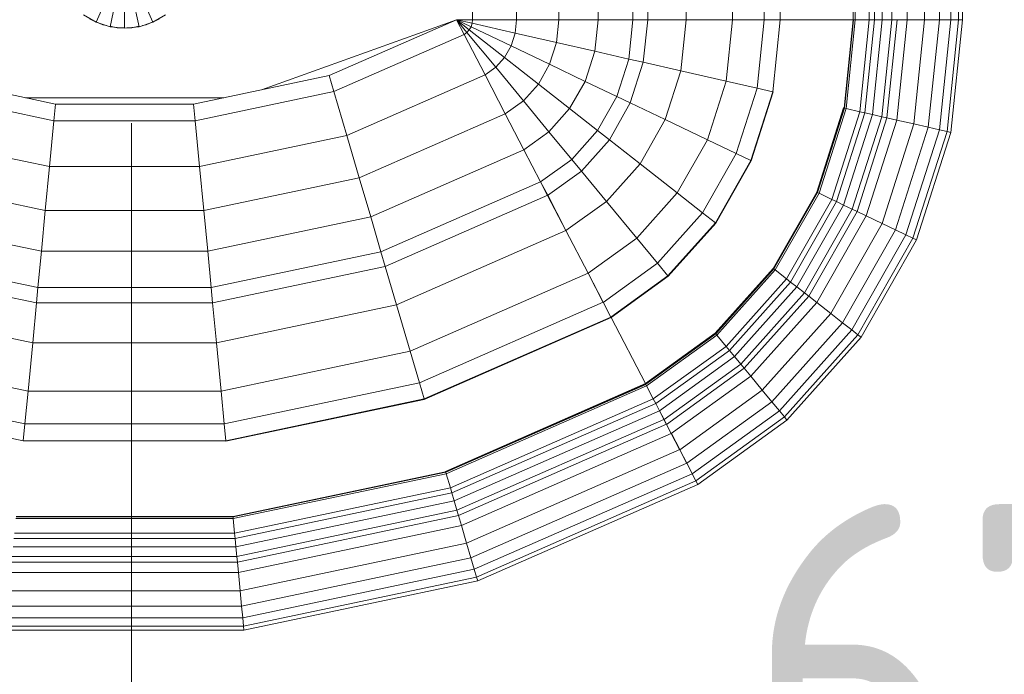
# Model space of a CAD drawing. Header units: millimetres. Extents: x -704 to 18014, y 1231 to 56345.
# Tile 54 of 60: x 15599 to 15952, y 42112 to 42347. Entities that reach past the tile are written whole.
import ezdxf

# ---------------------------------------------------------------- set-up
doc = ezdxf.new("R2010")
doc.units = ezdxf.units.MM
for name, color, linetype, lineweight in [('A-____-____-DIMS', 211, 'Continuous', 9), ('A-____-____-DIMS-50', 211, 'Continuous', 9), ('M-EQPM-____-OTLN', 50, 'Continuous', 20)]:
    doc.layers.add(name, color=color, linetype=linetype, lineweight=lineweight)
doc.styles.add('GOST Common_1', font='GOST_Common.ttf', dxfattribs={"width": 0.9, "height": 125})
doc.dimstyles.new('ADSK_Основной_2_5_мм', dxfattribs={"dimscale": 304.8, "dimtxt": 0.412449, "dimasz": 0.328084, "dimexe": 0.246063, "dimexo": 0.000807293, "dimgap": 0.049213, "dimtad": 1, "dimdec": 0, "dimlfac": 304.8, "dimdsep": 46, "dimtxsty": 'GOST Common_1', "dimblk1": 'OBLIQUE', "dimblk2": 'OBLIQUE', "dimsah": 1, "dimcen": 0.09, "dimdle": 0.246063, "dimazin": 2, "dimtfac": 1, "dimtdec": 4, "dimtix": 1, "dimtmove": 0, "dimatfit": 3, "dimfxl": 1, "dimtvp": 1, "dimtolj": 1, "dimtzin": 0, "dimlwd": 20, "dimlwe": 20, "dimarcsym": 2})

# ---------------------------------------------------------------- blocks, each defined once
blk = doc.blocks.new('Прямая форма - 83 new-608910-В_Этаж 03_Канализация')
at = {"layer": 'M-EQPM-____-OTLN', "color": 253}
for p, q in [((124.56, -229.09), (124.56, -183.27)), ((140.36, -229.09), (140.36, -183.27)), ((155.5, -229.09), (155.5, -183.27)), ((169.53, -229.09), (169.53, -183.27)), ((182.02, -229.09), (182.02, -183.27)), ((187.3, -229.09), (187.3, -183.27)), ((201.03, -229.09), (201.03, -183.27)), ((217.65, -229.09), (217.65, -183.27)), ((229.01, -229.09), (229.01, -183.27)), ((234.78, -229.09), (234.78, -183.27)), ((260.84, -229.09), (260.84, -183.27)), ((261.6, -229.09), (261.6, -183.27)), ((266.64, -229.09), (266.64, -183.27)), ((268.48, -229.09), (268.48, -183.27)), ((271.3, -229.09), (271.3, -183.27)), ((274.68, -229.09), (274.68, -183.27)), ((280.15, -229.09), (280.15, -183.27)), ((286.45, -229.09), (286.45, -183.27)), ((291.73, -229.09), (291.73, -183.27)), ((295.82, -229.09), (295.82, -183.27)), ((298.6, -229.09), (298.6, -183.27)), ((299.99, -229.09), (299.99, -183.27)), ((-10.17, -229.97), (-5.13, -218.67)), ((-5.2, -231.59), (-2.62, -219.48)), ((0, -232.13), (0, -219.76)), ((2.62, -219.48), (5.2, -231.59)), ((5.13, -218.67), (10.17, -229.97)), ((-14.69, -227.36), (-10.17, -229.97)), ((-11.3, -229.32), (-12.5, -228.79)), ((10.17, -229.97), (14.69, -227.36)), ((12.5, -228.79), (11.3, -229.32)), ((118.83, -229.09), (49.02, -254.19)), ((73.23, -249.09), (118.83, -229.07)), ((124.56, -229.09), (118.83, -229.09)), ((118.83, -229.09), (121.56, -234.36)), ((118.83, -229.09), (122.57, -233.63)), ((118.83, -229.09), (122.57, -233.63)), ((118.83, -229.09), (123.41, -232.69)), ((118.83, -229.09), (123.41, -232.69)), ((118.83, -229.09), (124.04, -231.59)), ((118.83, -229.09), (124.04, -231.59)), ((118.83, -229.09), (124.43, -230.37)), ((118.83, -229.09), (124.43, -230.37)), ((118.83, -229.09), (124.56, -229.09)), ((118.85, -229.09), (121.57, -234.34)), ((124.43, -230.37), (124.56, -229.09)), ((124.43, -230.37), (124.56, -229.09)), ((140.36, -229.09), (124.56, -229.09)), ((124.56, -229.09), (140.36, -229.09)), ((139.86, -233.89), (140.36, -229.09)), ((139.86, -233.89), (140.36, -229.09)), ((155.5, -229.09), (140.36, -229.09)), ((140.36, -229.09), (155.5, -229.09)), ((154.66, -237.26), (155.5, -229.09)), ((154.66, -237.26), (155.5, -229.09)), ((169.53, -229.09), (155.5, -229.09)), ((155.5, -229.09), (169.53, -229.09)), ((168.36, -240.39), (169.53, -229.09)), ((168.36, -240.39), (169.53, -229.09)), ((182.02, -229.09), (169.53, -229.09)), ((169.53, -229.09), (182.02, -229.09)), ((180.56, -243.17), (182.02, -229.09)), ((180.56, -243.17), (182.02, -229.09)), ((187.3, -229.09), (182.02, -229.09)), ((182.02, -229.09), (187.3, -229.09)), ((185.73, -244.35), (187.3, -229.09)), ((185.73, -244.35), (187.3, -229.09)), ((201.03, -229.09), (187.3, -229.09)), ((187.3, -229.09), (201.03, -229.09)), ((199.15, -247.41), (201.03, -229.09)), ((199.15, -247.41), (201.03, -229.09)), ((217.65, -229.09), (201.03, -229.09)), ((201.03, -229.09), (217.65, -229.09)), ((215.38, -251.11), (217.65, -229.09)), ((215.38, -251.11), (217.65, -229.09)), ((229.01, -229.09), (217.65, -229.09)), ((217.65, -229.09), (229.01, -229.09)), ((226.48, -253.64), (229.01, -229.09)), ((226.48, -253.64), (229.01, -229.09)), ((234.78, -229.09), (229.01, -229.09)), ((229.01, -229.09), (234.78, -229.09)), ((232.12, -254.93), (234.78, -229.09)), ((232.12, -254.93), (234.78, -229.09)), ((260.84, -229.09), (234.78, -229.09)), ((234.78, -229.09), (234.91, -229.09)), ((234.91, -229.09), (260.71, -229.09)), ((257.58, -260.73), (260.84, -229.09)), ((257.58, -260.73), (260.84, -229.09)), ((257.71, -260.76), (260.97, -229.09)), ((257.71, -260.76), (260.97, -229.09)), ((258.32, -260.9), (261.6, -229.09)), ((258.32, -260.9), (261.6, -229.09)), ((260.71, -229.09), (260.84, -229.09)), ((260.84, -229.09), (260.97, -229.09)), ((260.97, -229.09), (261.6, -229.09)), ((266.64, -229.09), (261.6, -229.09)), ((261.6, -229.09), (266.64, -229.09)), ((263.25, -262.03), (266.64, -229.09)), ((263.25, -262.03), (266.64, -229.09)), ((265.04, -262.43), (268.48, -229.09)), ((265.04, -262.43), (268.48, -229.09)), ((268.48, -229.09), (266.64, -229.09)), ((266.64, -229.09), (268.48, -229.09)), ((267.8, -263.06), (271.3, -229.09)), ((267.8, -263.06), (271.3, -229.09)), ((271.3, -229.09), (268.48, -229.09)), ((268.48, -229.09), (271.3, -229.09)), ((271.1, -263.82), (274.68, -229.09)), ((271.1, -263.82), (274.68, -229.09)), ((274.68, -229.09), (271.3, -229.09)), ((271.3, -229.09), (274.68, -229.09)), ((272.96, -264.24), (276.59, -229.09)), ((272.96, -264.24), (276.59, -229.09)), ((276.59, -229.09), (274.68, -229.09)), ((274.68, -229.09), (276.59, -229.09)), ((276.45, -265.04), (280.15, -229.09)), ((276.45, -265.04), (280.15, -229.09)), ((280.15, -229.09), (276.59, -229.09)), ((276.59, -229.09), (280.15, -229.09)), ((286.45, -229.09), (280.15, -229.09)), ((280.15, -229.09), (286.45, -229.09)), ((282.6, -266.44), (286.45, -229.09)), ((282.6, -266.44), (286.45, -229.09)), ((291.73, -229.09), (286.45, -229.09)), ((286.45, -229.09), (291.73, -229.09)), ((287.76, -267.61), (291.73, -229.09)), ((287.76, -267.61), (291.73, -229.09)), ((295.82, -229.09), (291.73, -229.09)), ((291.73, -229.09), (295.82, -229.09)), ((291.75, -268.53), (295.82, -229.09)), ((291.75, -268.53), (295.82, -229.09)), ((294.47, -269.15), (298.6, -229.09)), ((294.47, -269.15), (298.6, -229.09)), ((298.6, -229.09), (295.82, -229.09)), ((295.82, -229.09), (298.6, -229.09)), ((295.83, -269.46), (299.99, -229.09)), ((295.83, -269.46), (299.99, -229.09)), ((299.99, -229.09), (298.6, -229.09)), ((298.6, -229.09), (299.99, -229.09)), ((-10.17, -229.97), (-5.2, -231.59)), ((-7.73, -230.91), (-10.11, -229.85)), ((-6.44, -231.18), (-7.73, -230.91)), ((-5.2, -231.59), (0, -232.13)), ((-2.61, -232), (-5.17, -231.45)), ((0, -232), (-2.61, -232)), ((0, -232.13), (5.2, -231.59)), ((2.61, -232), (0.8, -232)), ((5.17, -231.45), (2.61, -232)), ((5.2, -231.59), (10.17, -229.97)), ((7.73, -230.91), (6.44, -231.18)), ((10.11, -229.85), (7.73, -230.91)), ((123.41, -232.69), (124.04, -231.59)), ((123.41, -232.69), (124.04, -231.59)), ((124.04, -231.59), (124.43, -230.37)), ((124.04, -231.59), (124.43, -230.37)), ((124.04, -231.59), (138.4, -238.46)), ((124.04, -231.59), (138.4, -238.46)), ((124.43, -230.37), (139.86, -233.89)), ((124.43, -230.37), (139.86, -233.89)), ((74.91, -254.82), (121.57, -234.34)), ((74.91, -254.82), (121.57, -234.34)), ((121.56, -234.36), (122.57, -233.63)), ((121.56, -234.36), (122.57, -233.63)), ((121.56, -234.36), (129.09, -248.88)), ((121.57, -234.34), (129.1, -248.85)), ((122.57, -233.63), (123.41, -232.69)), ((122.57, -233.63), (123.41, -232.69)), ((122.57, -233.63), (132.89, -246.14)), ((122.57, -233.63), (132.89, -246.14)), ((123.41, -232.69), (136.04, -242.61)), ((123.41, -232.69), (136.04, -242.61)), ((138.4, -238.46), (139.86, -233.89)), ((138.4, -238.46), (139.86, -233.89)), ((139.86, -233.89), (154.66, -237.26)), ((139.86, -233.89), (154.66, -237.26)), ((136.04, -242.61), (138.4, -238.46)), ((136.04, -242.61), (138.4, -238.46)), ((138.4, -238.46), (152.17, -245.06)), ((138.4, -238.46), (152.17, -245.06)), ((152.17, -245.06), (154.66, -237.26)), ((152.17, -245.06), (154.66, -237.26)), ((154.66, -237.26), (168.36, -240.39)), ((154.66, -237.26), (168.36, -240.39)), ((132.89, -246.14), (136.04, -242.61)), ((132.89, -246.14), (136.04, -242.61)), ((136.04, -242.61), (148.15, -252.12)), ((136.04, -242.61), (148.15, -252.12)), ((164.92, -251.17), (168.36, -240.39)), ((164.92, -251.17), (168.36, -240.39)), ((168.36, -240.39), (180.56, -243.17)), ((168.36, -240.39), (180.56, -243.17)), ((176.28, -256.6), (180.56, -243.17)), ((176.28, -256.6), (180.56, -243.17)), ((180.56, -243.17), (185.73, -244.35)), ((180.56, -243.17), (185.73, -244.35)), ((129.09, -248.88), (132.89, -246.14)), ((129.09, -248.88), (132.89, -246.14)), ((132.89, -246.14), (142.78, -258.12)), ((132.89, -246.14), (142.78, -258.12)), ((148.15, -252.12), (152.17, -245.06)), ((148.15, -252.12), (152.17, -245.06)), ((152.17, -245.06), (164.92, -251.17)), ((152.17, -245.06), (164.92, -251.17)), ((181.08, -258.9), (185.73, -244.35)), ((181.08, -258.9), (185.73, -244.35)), ((185.73, -244.35), (199.15, -247.41)), ((185.73, -244.35), (199.15, -247.41)), ((-73.23, -249.09), (-24.73, -259.3)), ((24.73, -259.3), (73.23, -249.09)), ((73.23, -249.09), (74.91, -254.82)), ((73.23, -249.09), (74.91, -254.82)), ((79.55, -270.61), (129.1, -248.85)), ((79.55, -270.61), (129.1, -248.85)), ((129.09, -248.88), (136.31, -262.79)), ((129.1, -248.85), (136.32, -262.77)), ((193.57, -264.88), (199.15, -247.41)), ((193.57, -264.88), (199.15, -247.41)), ((199.15, -247.41), (215.38, -251.11)), ((199.15, -247.41), (215.38, -251.11)), ((142.78, -258.12), (148.15, -252.12)), ((142.78, -258.12), (148.15, -252.12)), ((148.15, -252.12), (159.36, -260.93)), ((148.15, -252.12), (159.36, -260.93)), ((159.36, -260.93), (164.92, -251.17)), ((159.36, -260.93), (164.92, -251.17)), ((164.92, -251.17), (176.28, -256.6)), ((164.92, -251.17), (176.28, -256.6)), ((208.67, -272.12), (215.38, -251.11)), ((208.67, -272.12), (215.38, -251.11)), ((215.38, -251.11), (226.48, -253.64)), ((215.38, -251.11), (226.48, -253.64)), ((219, -277.06), (226.48, -253.64)), ((219, -277.06), (226.48, -253.64)), ((226.48, -253.64), (232.12, -254.93)), ((226.48, -253.64), (232.12, -254.93)), ((-74.91, -254.82), (-25.3, -265.27)), ((-74.91, -254.82), (-25.3, -265.27)), ((35.49, -257.04), (-35.49, -257.04)), ((25.3, -265.27), (74.91, -254.82)), ((25.3, -265.27), (74.91, -254.82)), ((74.91, -254.82), (79.55, -270.61)), ((74.91, -254.82), (79.55, -270.61)), ((169.35, -268.77), (176.28, -256.6)), ((169.35, -268.77), (176.28, -256.6)), ((176.28, -256.6), (181.08, -258.9)), ((176.28, -256.6), (181.08, -258.9)), ((224.25, -279.58), (232.12, -254.93)), ((224.25, -279.58), (232.12, -254.93)), ((224.37, -279.63), (232.25, -254.96)), ((224.37, -279.63), (232.25, -254.96)), ((232.12, -254.93), (232.25, -254.96)), ((232.25, -254.96), (232.12, -254.93)), ((-24.73, -259.3), (-25.3, -265.27)), ((-24.73, -259.3), (-25.3, -265.27)), ((-24.73, -259.3), (24.73, -259.3)), ((24.73, -259.3), (25.3, -265.27)), ((24.73, -259.3), (25.3, -265.27)), ((136.31, -262.79), (142.78, -258.12)), ((136.31, -262.79), (142.78, -258.12)), ((142.78, -258.12), (151.94, -269.23)), ((142.78, -258.12), (151.94, -269.23)), ((173.57, -272.09), (181.08, -258.9)), ((173.57, -272.09), (181.08, -258.9)), ((181.08, -258.9), (193.57, -264.88)), ((181.08, -258.9), (193.57, -264.88)), ((247.82, -290.86), (257.45, -260.7)), ((247.82, -290.86), (257.45, -260.7)), ((247.94, -290.92), (257.58, -260.73)), ((247.94, -290.92), (257.58, -260.73)), ((248.06, -290.98), (257.71, -260.76)), ((248.06, -290.98), (257.71, -260.76)), ((257.45, -260.7), (257.58, -260.73)), ((257.45, -260.7), (257.58, -260.73)), ((257.58, -260.73), (257.71, -260.76)), ((257.58, -260.73), (257.71, -260.76)), ((257.71, -260.76), (258.32, -260.9)), ((257.71, -260.76), (258.32, -260.9)), ((84, -285.74), (136.32, -262.77)), ((84, -285.74), (136.32, -262.77)), ((136.31, -262.79), (143, -275.69)), ((136.32, -262.77), (143.01, -275.66)), ((151.94, -269.23), (159.36, -260.93)), ((151.94, -269.23), (159.36, -260.93)), ((159.36, -260.93), (169.35, -268.77)), ((159.36, -260.93), (169.35, -268.77)), ((248.63, -291.25), (258.32, -260.9)), ((248.63, -291.25), (258.32, -260.9)), ((253.22, -293.45), (263.25, -262.03)), ((253.22, -293.45), (263.25, -262.03)), ((254.88, -294.24), (265.04, -262.43)), ((254.88, -294.24), (265.04, -262.43)), ((257.45, -295.47), (267.8, -263.06)), ((257.45, -295.47), (267.8, -263.06)), ((258.32, -260.9), (263.25, -262.03)), ((258.32, -260.9), (263.25, -262.03)), ((260.52, -296.94), (271.1, -263.82)), ((260.52, -296.94), (271.1, -263.82)), ((262.26, -297.78), (272.96, -264.24)), ((262.26, -297.78), (272.96, -264.24)), ((263.25, -262.03), (265.04, -262.43)), ((263.25, -262.03), (265.04, -262.43)), ((265.04, -262.43), (267.8, -263.06)), ((265.04, -262.43), (267.8, -263.06)), ((267.8, -263.06), (271.1, -263.82)), ((267.8, -263.06), (271.1, -263.82)), ((271.1, -263.82), (272.96, -264.24)), ((271.1, -263.82), (272.96, -264.24)), ((272.96, -264.24), (276.45, -265.04)), ((272.96, -264.24), (276.45, -265.04)), ((-25.3, -265.27), (-26.87, -281.7)), ((-25.3, -265.27), (-26.87, -281.7)), ((-25.3, -265.27), (25.3, -265.27)), ((-25.3, -265.27), (25.3, -265.27)), ((25.3, -265.27), (26.87, -281.7)), ((25.3, -265.27), (26.87, -281.7)), ((184.55, -280.71), (193.57, -264.88)), ((184.55, -280.71), (193.57, -264.88)), ((193.57, -264.88), (208.67, -272.12)), ((193.57, -264.88), (208.67, -272.12)), ((265.5, -299.33), (276.45, -265.04)), ((265.5, -299.33), (276.45, -265.04)), ((271.23, -302.07), (282.6, -266.44)), ((271.23, -302.07), (282.6, -266.44)), ((276.02, -304.37), (287.76, -267.61)), ((276.02, -304.37), (287.76, -267.61)), ((276.45, -265.04), (282.6, -266.44)), ((276.45, -265.04), (282.6, -266.44)), ((282.6, -266.44), (287.76, -267.61)), ((282.6, -266.44), (287.76, -267.61)), ((287.76, -267.61), (291.75, -268.53)), ((287.76, -267.61), (291.75, -268.53)), ((-79.55, -270.61), (-26.87, -281.7)), ((-79.55, -270.61), (-26.87, -281.7)), ((26.87, -281.7), (79.55, -270.61)), ((26.87, -281.7), (79.55, -270.61)), ((79.55, -270.61), (84, -285.74)), ((79.55, -270.61), (84, -285.74)), ((143, -275.69), (151.94, -269.23)), ((143, -275.69), (151.94, -269.23)), ((151.94, -269.23), (160.1, -279.12)), ((151.94, -269.23), (160.1, -279.12)), ((160.1, -279.12), (169.35, -268.77)), ((160.1, -279.12), (169.35, -268.77)), ((169.35, -268.77), (173.57, -272.09)), ((169.35, -268.77), (173.57, -272.09)), ((279.74, -306.15), (291.75, -268.53)), ((279.74, -306.15), (291.75, -268.53)), ((282.27, -307.36), (294.47, -269.15)), ((282.27, -307.36), (294.47, -269.15)), ((283.54, -307.97), (295.83, -269.46)), ((283.54, -307.97), (295.83, -269.46)), ((291.75, -268.53), (294.47, -269.15)), ((291.75, -268.53), (294.47, -269.15)), ((294.47, -269.15), (295.83, -269.46)), ((294.47, -269.15), (295.83, -269.46)), ((163.55, -283.3), (173.57, -272.09)), ((163.55, -283.3), (173.57, -272.09)), ((173.57, -272.09), (184.55, -280.71)), ((173.57, -272.09), (184.55, -280.71)), ((197.84, -291.15), (208.67, -272.12)), ((197.84, -291.15), (208.67, -272.12)), ((208.67, -272.12), (219, -277.06)), ((208.67, -272.12), (219, -277.06)), ((88.12, -299.76), (143.01, -275.66)), ((88.12, -299.76), (143.01, -275.66)), ((143, -275.69), (148.95, -287.16)), ((143.01, -275.66), (148.97, -287.14)), ((206.92, -298.28), (219, -277.06)), ((206.92, -298.28), (219, -277.06)), ((219, -277.06), (224.25, -279.58)), ((219, -277.06), (224.25, -279.58)), ((-26.87, -281.7), (-28.37, -297.46)), ((-26.87, -281.7), (-28.37, -297.46)), ((-26.87, -281.7), (26.87, -281.7)), ((-26.87, -281.7), (26.87, -281.7)), ((26.87, -281.7), (28.37, -297.46)), ((26.87, -281.7), (28.37, -297.46)), ((148.95, -287.16), (160.1, -279.12)), ((148.95, -287.16), (160.1, -279.12)), ((160.1, -279.12), (163.55, -283.3)), ((160.1, -279.12), (163.55, -283.3)), ((172.52, -294.17), (184.55, -280.71)), ((172.52, -294.17), (184.55, -280.71)), ((184.55, -280.71), (197.84, -291.15)), ((184.55, -280.71), (197.84, -291.15)), ((211.54, -301.9), (224.25, -279.58)), ((211.54, -301.9), (224.25, -279.58)), ((211.64, -301.99), (224.37, -279.63)), ((211.64, -301.99), (224.37, -279.63)), ((224.25, -279.58), (224.37, -279.63)), ((224.25, -279.58), (224.37, -279.63)), ((151.47, -292.02), (163.55, -283.3)), ((151.47, -292.02), (163.55, -283.3)), ((163.55, -283.3), (172.52, -294.17)), ((163.55, -283.3), (172.52, -294.17)), ((-84, -285.74), (-28.37, -297.46)), ((-84, -285.74), (-28.37, -297.46)), ((28.37, -297.46), (84, -285.74)), ((28.37, -297.46), (84, -285.74)), ((84, -285.74), (88.12, -299.76)), ((84, -285.74), (88.12, -299.76)), ((91.79, -312.24), (148.97, -287.14)), ((91.79, -312.24), (148.97, -287.14)), ((148.95, -287.16), (151.47, -292.02)), ((148.97, -287.14), (151.49, -291.99)), ((93.35, -317.52), (151.49, -291.99)), ((93.35, -317.52), (151.49, -291.99)), ((151.47, -292.02), (158.02, -304.64)), ((151.49, -291.99), (158.03, -304.61)), ((183.37, -307.32), (197.84, -291.15)), ((183.37, -307.32), (197.84, -291.15)), ((197.84, -291.15), (206.92, -298.28)), ((197.84, -291.15), (206.92, -298.28)), ((232.27, -318.19), (247.82, -290.86)), ((232.27, -318.19), (247.82, -290.86)), ((232.37, -318.27), (247.94, -290.92)), ((232.37, -318.27), (247.94, -290.92)), ((232.48, -318.35), (248.06, -290.98)), ((232.48, -318.35), (248.06, -290.98)), ((232.98, -318.74), (248.63, -291.25)), ((232.98, -318.74), (248.63, -291.25)), ((247.82, -290.86), (247.94, -290.92)), ((247.82, -290.86), (247.94, -290.92)), ((247.94, -290.92), (248.06, -290.98)), ((247.94, -290.92), (248.06, -290.98)), ((248.06, -290.98), (248.63, -291.25)), ((248.06, -290.98), (248.63, -291.25)), ((248.63, -291.25), (253.22, -293.45)), ((248.63, -291.25), (253.22, -293.45)), ((158.02, -304.64), (172.52, -294.17)), ((158.02, -304.64), (172.52, -294.17)), ((172.52, -294.17), (183.37, -307.32)), ((172.52, -294.17), (183.37, -307.32)), ((237.01, -321.91), (253.22, -293.45)), ((237.01, -321.91), (253.22, -293.45)), ((238.47, -323.06), (254.88, -294.24)), ((238.47, -323.06), (254.88, -294.24)), ((240.73, -324.84), (257.45, -295.47)), ((240.73, -324.84), (257.45, -295.47)), ((253.22, -293.45), (254.88, -294.24)), ((253.22, -293.45), (254.88, -294.24)), ((254.88, -294.24), (257.45, -295.47)), ((254.88, -294.24), (257.45, -295.47)), ((257.45, -295.47), (260.52, -296.94)), ((257.45, -295.47), (260.52, -296.94)), ((-28.37, -297.46), (-29.77, -312.05)), ((-28.37, -297.46), (-29.77, -312.05)), ((-28.37, -297.46), (28.37, -297.46)), ((-28.37, -297.46), (28.37, -297.46)), ((28.37, -297.46), (29.77, -312.05)), ((28.37, -297.46), (29.77, -312.05)), ((190.79, -316.32), (206.92, -298.28)), ((190.79, -316.32), (206.92, -298.28)), ((206.92, -298.28), (211.54, -301.9)), ((206.92, -298.28), (211.54, -301.9)), ((243.43, -326.96), (260.52, -296.94)), ((243.43, -326.96), (260.52, -296.94)), ((244.96, -328.16), (262.26, -297.78)), ((244.96, -328.16), (262.26, -297.78)), ((247.81, -330.39), (265.5, -299.33)), ((247.81, -330.39), (265.5, -299.33)), ((260.52, -296.94), (262.26, -297.78)), ((260.52, -296.94), (262.26, -297.78)), ((262.26, -297.78), (265.5, -299.33)), ((262.26, -297.78), (265.5, -299.33)), ((265.5, -299.33), (271.23, -302.07)), ((265.5, -299.33), (271.23, -302.07)), ((-88.13, -299.76), (-29.77, -312.05)), ((-88.13, -299.76), (-29.77, -312.05)), ((29.77, -312.05), (88.12, -299.76)), ((29.77, -312.05), (88.12, -299.76)), ((88.12, -299.76), (91.79, -312.24)), ((88.12, -299.76), (91.79, -312.24)), ((194.56, -320.89), (211.54, -301.9)), ((194.56, -320.89), (211.54, -301.9)), ((194.65, -320.99), (211.64, -301.99)), ((194.65, -320.99), (211.64, -301.99)), ((211.54, -301.9), (211.64, -301.99)), ((211.54, -301.9), (211.64, -301.99)), ((252.85, -334.35), (271.23, -302.07)), ((252.85, -334.35), (271.23, -302.07)), ((271.23, -302.07), (276.02, -304.37)), ((271.23, -302.07), (276.02, -304.37)), ((97.38, -331.24), (158.03, -304.61)), ((97.38, -331.24), (158.03, -304.61)), ((158.02, -304.64), (165.94, -319.91)), ((158.03, -304.61), (165.95, -319.88)), ((257.07, -337.66), (276.02, -304.37)), ((257.07, -337.66), (276.02, -304.37)), ((260.34, -340.23), (279.74, -306.15)), ((260.34, -340.23), (279.74, -306.15)), ((276.02, -304.37), (279.74, -306.15)), ((276.02, -304.37), (279.74, -306.15)), ((279.74, -306.15), (282.27, -307.36)), ((279.74, -306.15), (282.27, -307.36)), ((165.94, -319.91), (183.37, -307.32)), ((165.94, -319.91), (183.37, -307.32)), ((183.37, -307.32), (190.79, -316.32)), ((183.37, -307.32), (190.79, -316.32)), ((262.56, -341.98), (282.27, -307.36)), ((262.56, -341.98), (282.27, -307.36)), ((263.67, -342.85), (283.54, -307.97)), ((263.67, -342.85), (283.54, -307.97)), ((282.27, -307.36), (283.54, -307.97)), ((282.27, -307.36), (283.54, -307.97)), ((-91.79, -312.24), (-31.01, -325.04)), ((-91.79, -312.24), (-31.01, -325.04)), ((-29.77, -312.05), (-31.01, -325.04)), ((-29.77, -312.05), (-31.01, -325.04)), ((-29.77, -312.05), (29.77, -312.05)), ((-29.77, -312.05), (29.77, -312.05)), ((29.77, -312.05), (31, -325.04)), ((29.77, -312.05), (31, -325.04)), ((31, -325.04), (91.79, -312.24)), ((31, -325.04), (91.79, -312.24)), ((91.79, -312.24), (93.35, -317.52)), ((91.79, -312.24), (93.35, -317.52)), ((171.36, -330.35), (190.79, -316.32)), ((171.36, -330.35), (190.79, -316.32)), ((190.79, -316.32), (194.56, -320.89)), ((190.79, -316.32), (194.56, -320.89)), ((-93.35, -317.52), (-31.53, -330.54)), ((-93.35, -317.52), (-31.53, -330.54)), ((31.53, -330.54), (93.35, -317.52)), ((31.53, -330.54), (93.35, -317.52)), ((93.35, -317.52), (97.38, -331.24)), ((93.35, -317.52), (97.38, -331.24)), ((102.26, -347.85), (165.95, -319.88)), ((102.26, -347.85), (165.95, -319.88)), ((165.94, -319.91), (171.36, -330.35)), ((165.95, -319.88), (171.37, -330.33)), ((211.5, -341.42), (232.27, -318.19)), ((211.5, -341.42), (232.27, -318.19)), ((211.59, -341.52), (232.37, -318.27)), ((211.59, -341.52), (232.37, -318.27)), ((211.67, -341.62), (232.48, -318.35)), ((211.67, -341.62), (232.48, -318.35)), ((212.08, -342.12), (232.98, -318.74)), ((212.08, -342.12), (232.98, -318.74)), ((232.27, -318.19), (232.37, -318.27)), ((232.27, -318.19), (232.37, -318.27)), ((232.37, -318.27), (232.48, -318.35)), ((232.37, -318.27), (232.48, -318.35)), ((232.48, -318.35), (232.98, -318.74)), ((232.48, -318.35), (232.98, -318.74)), ((232.98, -318.74), (237.01, -321.91)), ((232.98, -318.74), (237.01, -321.91)), ((174.11, -335.65), (194.56, -320.89)), ((174.11, -335.65), (194.56, -320.89)), ((174.17, -335.77), (194.65, -320.99)), ((194.65, -320.99), (174.17, -335.77)), ((194.56, -320.89), (194.65, -320.99)), ((194.56, -320.89), (194.65, -320.99)), ((215.37, -346.11), (237.01, -321.91)), ((215.37, -346.11), (237.01, -321.91)), ((216.57, -347.56), (238.47, -323.06)), ((216.57, -347.56), (238.47, -323.06)), ((237.01, -321.91), (238.47, -323.06)), ((237.01, -321.91), (238.47, -323.06)), ((238.47, -323.06), (240.73, -324.84)), ((238.47, -323.06), (240.73, -324.84)), ((-31.01, -325.04), (-31.53, -330.54)), ((-31.01, -325.04), (-31.53, -330.54)), ((-31.01, -325.04), (31, -325.04)), ((-31.01, -325.04), (31, -325.04)), ((31, -325.04), (31.53, -330.54)), ((31, -325.04), (31.53, -330.54)), ((218.42, -349.8), (240.73, -324.84)), ((218.42, -349.8), (240.73, -324.84)), ((220.62, -352.47), (243.43, -326.96)), ((220.62, -352.47), (243.43, -326.96)), ((240.73, -324.84), (243.43, -326.96)), ((240.73, -324.84), (243.43, -326.96)), ((243.43, -326.96), (244.96, -328.16)), ((243.43, -326.96), (244.96, -328.16)), ((-97.38, -331.24), (-32.89, -344.83)), ((-97.38, -331.24), (-32.89, -344.83)), ((-31.53, -330.54), (-32.89, -344.83)), ((-31.53, -330.54), (-32.89, -344.83)), ((-31.53, -330.54), (31.53, -330.54)), ((-31.53, -330.54), (31.53, -330.54)), ((31.53, -330.54), (32.89, -344.83)), ((31.53, -330.54), (32.89, -344.83)), ((32.89, -344.83), (97.38, -331.24)), ((32.89, -344.83), (97.38, -331.24)), ((97.38, -331.24), (102.26, -347.85)), ((97.38, -331.24), (102.26, -347.85)), ((105.6, -359.2), (171.37, -330.33)), ((105.6, -359.2), (171.37, -330.33)), ((171.37, -330.33), (174.12, -335.63)), ((221.87, -353.98), (244.96, -328.16)), ((221.87, -353.98), (244.96, -328.16)), ((224.2, -356.81), (247.81, -330.39)), ((224.2, -356.81), (247.81, -330.39)), ((244.96, -328.16), (247.81, -330.39)), ((244.96, -328.16), (247.81, -330.39)), ((247.81, -330.39), (252.85, -334.35)), ((247.81, -330.39), (252.85, -334.35)), ((228.31, -361.79), (252.85, -334.35)), ((228.31, -361.79), (252.85, -334.35)), ((252.85, -334.35), (257.07, -337.66)), ((252.85, -334.35), (257.07, -337.66)), ((107.3, -364.97), (174.12, -335.63)), ((107.3, -364.97), (174.12, -335.63)), ((107.33, -365.1), (174.19, -335.75)), ((107.33, -365.1), (174.19, -335.75)), ((174.11, -335.65), (174.17, -335.77)), ((174.12, -335.63), (174.19, -335.75)), ((174.17, -335.77), (186.47, -359.48)), ((174.19, -335.75), (186.5, -359.48)), ((231.76, -365.97), (257.07, -337.66)), ((231.76, -365.97), (257.07, -337.66)), ((257.07, -337.66), (260.34, -340.23)), ((257.07, -337.66), (260.34, -340.23)), ((211.5, -341.42), (186.47, -359.48)), ((186.47, -359.48), (211.5, -341.42)), ((186.56, -359.58), (211.59, -341.52)), ((186.56, -359.58), (211.59, -341.52)), ((186.62, -359.7), (211.67, -341.62)), ((186.62, -359.7), (211.67, -341.62)), ((211.5, -341.42), (211.59, -341.52)), ((211.5, -341.42), (211.59, -341.52)), ((211.59, -341.52), (211.67, -341.62)), ((211.59, -341.52), (211.67, -341.62)), ((211.67, -341.62), (212.08, -342.12)), ((211.67, -341.62), (212.08, -342.12)), ((234.43, -369.21), (260.34, -340.23)), ((234.43, -369.21), (260.34, -340.23)), ((260.34, -340.23), (262.56, -341.98)), ((260.34, -340.23), (262.56, -341.98)), ((-32.89, -344.83), (-34.54, -362.11)), ((-32.89, -344.83), (-34.54, -362.11)), ((-32.89, -344.83), (32.89, -344.83)), ((-32.89, -344.83), (32.89, -344.83)), ((32.89, -344.83), (34.54, -362.11)), ((32.89, -344.83), (34.54, -362.11)), ((186.91, -360.29), (212.08, -342.12)), ((186.91, -360.29), (212.08, -342.12)), ((212.08, -342.12), (215.37, -346.11)), ((212.08, -342.12), (215.37, -346.11)), ((236.25, -371.41), (262.56, -341.98)), ((236.25, -371.41), (262.56, -341.98)), ((237.16, -372.51), (263.67, -342.85)), ((237.16, -372.51), (263.67, -342.85)), ((262.56, -341.98), (263.67, -342.85)), ((262.56, -341.98), (263.67, -342.85)), ((-102.26, -347.85), (-34.54, -362.11)), ((-102.26, -347.85), (-34.54, -362.11)), ((34.54, -362.11), (102.26, -347.85)), ((34.54, -362.11), (102.26, -347.85)), ((102.26, -347.85), (105.6, -359.2)), ((102.26, -347.85), (105.6, -359.2)), ((189.31, -364.92), (215.37, -346.11)), ((189.31, -364.92), (215.37, -346.11)), ((190.17, -366.62), (216.57, -347.56)), ((190.17, -366.62), (216.57, -347.56)), ((215.37, -346.11), (216.57, -347.56)), ((215.37, -346.11), (216.57, -347.56)), ((216.57, -347.56), (218.42, -349.8)), ((216.57, -347.56), (218.42, -349.8)), ((191.53, -369.2), (218.42, -349.8)), ((191.53, -369.2), (218.42, -349.8)), ((193.14, -372.31), (220.62, -352.47)), ((193.14, -372.31), (220.62, -352.47)), ((218.42, -349.8), (220.62, -352.47)), ((218.42, -349.8), (220.62, -352.47)), ((220.62, -352.47), (221.87, -353.98)), ((220.62, -352.47), (221.87, -353.98)), ((194.04, -374.07), (221.87, -353.98)), ((194.04, -374.07), (221.87, -353.98)), ((221.87, -353.98), (224.2, -356.81)), ((221.87, -353.98), (224.2, -356.81)), ((-105.6, -359.2), (-35.67, -373.93)), ((-105.6, -359.2), (-35.67, -373.93)), ((35.67, -373.93), (105.6, -359.2)), ((35.67, -373.93), (105.6, -359.2)), ((105.6, -359.2), (107.3, -364.97)), ((105.6, -359.2), (107.3, -364.97)), ((114.92, -390.91), (186.5, -359.48)), ((114.92, -390.91), (186.5, -359.48)), ((186.47, -359.48), (186.54, -359.6)), ((186.5, -359.48), (186.56, -359.6)), ((195.76, -377.34), (224.2, -356.81)), ((195.76, -377.34), (224.2, -356.81)), ((224.2, -356.81), (228.31, -361.79)), ((224.2, -356.81), (228.31, -361.79)), ((-34.54, -362.11), (-35.67, -373.93)), ((-34.54, -362.11), (-35.67, -373.93)), ((-34.54, -362.11), (34.54, -362.11)), ((-34.54, -362.11), (34.54, -362.11)), ((34.54, -362.11), (35.67, -373.93)), ((34.54, -362.11), (35.67, -373.93)), ((114.96, -391.04), (186.54, -359.61)), ((114.96, -391.04), (186.54, -359.61)), ((115, -391.17), (186.6, -359.73)), ((115, -391.17), (186.6, -359.73)), ((115.17, -391.77), (186.9, -360.28)), ((115.17, -391.77), (186.9, -360.28)), ((186.54, -359.6), (186.6, -359.72)), ((186.56, -359.6), (186.62, -359.72)), ((186.6, -359.72), (186.9, -360.3)), ((186.62, -359.72), (186.91, -360.27)), ((186.9, -360.3), (189.3, -364.93)), ((186.91, -360.27), (189.31, -364.91)), ((198.76, -383.13), (228.31, -361.79)), ((198.76, -383.13), (228.31, -361.79)), ((228.31, -361.79), (231.76, -365.97)), ((228.31, -361.79), (231.76, -365.97)), ((-107.3, -364.97), (-36.24, -379.93)), ((-107.3, -364.97), (-36.24, -379.93)), ((36.24, -379.93), (107.3, -364.97)), ((36.24, -379.93), (107.3, -364.97)), ((36.25, -380.07), (107.33, -365.1)), ((36.25, -380.07), (107.33, -365.1)), ((107.3, -364.97), (107.33, -365.1)), ((107.3, -364.97), (107.33, -365.1)), ((116.66, -396.81), (189.3, -364.91)), ((116.66, -396.81), (189.3, -364.91)), ((117.19, -398.64), (190.17, -366.6)), ((117.19, -398.64), (190.17, -366.6)), ((189.3, -364.93), (190.17, -366.62)), ((189.31, -364.91), (190.19, -366.59)), ((190.19, -366.59), (191.53, -369.19)), ((201.27, -387.98), (231.76, -365.97)), ((201.27, -387.98), (231.76, -365.97)), ((231.76, -365.97), (234.43, -369.21)), ((231.76, -365.97), (234.43, -369.21)), ((118.02, -401.46), (191.52, -369.2)), ((118.02, -401.46), (191.52, -369.2)), ((190.17, -366.62), (191.52, -369.21)), ((191.52, -369.21), (193.13, -372.32)), ((191.53, -369.19), (193.14, -372.29)), ((203.22, -391.74), (234.43, -369.21)), ((203.22, -391.74), (234.43, -369.21)), ((234.43, -369.21), (236.25, -371.41)), ((234.43, -369.21), (236.25, -371.41)), ((119.02, -404.84), (193.13, -372.3)), ((119.02, -404.84), (193.13, -372.3)), ((193.13, -372.32), (194.04, -374.07)), ((193.14, -372.29), (194.06, -374.05)), ((204.55, -394.29), (236.25, -371.41)), ((204.55, -394.29), (236.25, -371.41)), ((205.2, -395.58), (237.16, -372.51)), ((205.2, -395.58), (237.16, -372.51)), ((236.25, -371.41), (237.16, -372.51)), ((236.25, -371.41), (237.16, -372.51)), ((-35.67, -373.93), (-36.24, -379.93)), ((-35.67, -373.93), (-36.24, -379.93)), ((-35.67, -373.93), (35.67, -373.93)), ((-35.67, -373.93), (35.67, -373.93)), ((35.67, -373.93), (36.24, -379.93)), ((35.67, -373.93), (36.24, -379.93)), ((119.58, -406.75), (194.04, -374.05)), ((119.58, -406.75), (194.04, -374.05)), ((194.04, -374.07), (195.73, -377.33)), ((194.06, -374.05), (195.76, -377.33)), ((-36.24, -379.93), (36.24, -379.93)), ((-36.24, -379.93), (36.24, -379.93)), ((36.24, -379.93), (36.25, -380.07)), ((36.24, -379.93), (36.25, -380.07)), ((120.62, -410.31), (195.74, -377.33)), ((120.62, -410.31), (195.74, -377.33)), ((195.74, -377.35), (198.73, -383.11)), ((195.77, -377.35), (198.76, -383.11)), ((122.48, -416.6), (198.75, -383.12)), ((122.48, -416.6), (198.75, -383.12)), ((198.75, -383.14), (201.25, -387.96)), ((198.77, -383.14), (201.27, -387.96)), ((38.83, -407.07), (114.96, -391.04)), ((38.83, -407.07), (114.96, -391.04)), ((38.84, -407.21), (115, -391.17)), ((38.84, -407.21), (115, -391.17)), ((114.92, -390.91), (114.96, -391.04)), ((114.92, -390.91), (114.96, -391.04)), ((114.96, -391.04), (115, -391.17)), ((114.96, -391.04), (115, -391.17)), ((115, -391.17), (115.17, -391.77)), ((115, -391.17), (115.17, -391.77)), ((124.03, -421.88), (201.26, -387.97)), ((124.03, -421.88), (201.26, -387.97)), ((201.26, -387.99), (203.2, -391.72)), ((201.29, -387.99), (203.22, -391.72)), ((38.9, -407.83), (115.17, -391.77)), ((38.9, -407.83), (115.17, -391.77)), ((115.17, -391.77), (116.66, -396.81)), ((115.17, -391.77), (116.66, -396.81)), ((125.23, -425.96), (203.21, -391.73)), ((125.23, -425.96), (203.21, -391.73)), ((126.04, -428.75), (204.54, -394.29)), ((126.04, -428.75), (204.54, -394.29)), ((203.21, -391.75), (204.53, -394.28)), ((203.24, -391.75), (204.55, -394.28)), ((204.54, -394.3), (205.2, -395.58)), ((39.4, -413.08), (116.66, -396.81)), ((39.4, -413.08), (116.66, -396.81)), ((116.66, -396.81), (117.19, -398.64)), ((116.66, -396.81), (117.19, -398.64)), ((126.45, -430.14), (205.21, -395.56)), ((126.45, -430.14), (205.21, -395.56)), ((39.58, -414.98), (117.19, -398.64)), ((39.58, -414.98), (117.19, -398.64)), ((39.86, -417.92), (118.02, -401.46)), ((39.86, -417.92), (118.02, -401.46)), ((117.19, -398.64), (118.02, -401.46)), ((117.19, -398.64), (118.02, -401.46)), ((118.02, -401.46), (119.02, -404.84)), ((118.02, -401.46), (119.02, -404.84)), ((40.2, -421.44), (119.02, -404.84)), ((40.2, -421.44), (119.02, -404.84)), ((119.02, -404.84), (119.58, -406.75)), ((119.02, -404.84), (119.58, -406.75)), ((-38.9, -407.83), (38.9, -407.83)), ((-38.9, -407.83), (38.9, -407.83)), ((-38.84, -407.21), (38.84, -407.21)), ((-38.84, -407.21), (38.84, -407.21)), ((-38.83, -407.07), (38.83, -407.07)), ((-38.83, -407.07), (38.83, -407.07)), ((38.83, -407.07), (38.84, -407.21)), ((38.83, -407.07), (38.84, -407.21)), ((38.84, -407.21), (38.9, -407.83)), ((38.84, -407.21), (38.9, -407.83)), ((38.9, -407.83), (39.4, -413.08)), ((38.9, -407.83), (39.4, -413.08)), ((40.39, -423.42), (119.58, -406.75)), ((40.39, -423.42), (119.58, -406.75)), ((119.58, -406.75), (120.62, -410.31)), ((119.58, -406.75), (120.62, -410.31)), ((40.74, -427.13), (120.62, -410.31)), ((40.74, -427.13), (120.62, -410.31)), ((120.62, -410.31), (122.48, -416.6)), ((120.62, -410.31), (122.48, -416.6)), ((-39.58, -414.98), (39.58, -414.98)), ((-39.58, -414.98), (39.58, -414.98)), ((-39.4, -413.08), (39.4, -413.08)), ((-39.4, -413.08), (39.4, -413.08)), ((39.4, -413.08), (39.58, -414.98)), ((39.4, -413.08), (39.58, -414.98)), ((39.58, -414.98), (39.86, -417.92)), ((39.58, -414.98), (39.86, -417.92)), ((-39.87, -417.92), (39.86, -417.92)), ((-39.87, -417.92), (39.86, -417.92)), ((39.86, -417.92), (40.2, -421.44)), ((39.86, -417.92), (40.2, -421.44)), ((41.37, -433.69), (122.48, -416.6)), ((41.37, -433.69), (122.48, -416.6)), ((122.48, -416.6), (124.03, -421.88)), ((122.48, -416.6), (124.03, -421.88)), ((-40.2, -421.44), (40.2, -421.44)), ((-40.2, -421.44), (40.2, -421.44)), ((40.2, -421.44), (40.39, -423.42)), ((40.2, -421.44), (40.39, -423.42)), ((41.89, -439.17), (124.03, -421.88)), ((41.89, -439.17), (124.03, -421.88)), ((124.03, -421.88), (125.23, -425.96)), ((124.03, -421.88), (125.23, -425.96)), ((-40.39, -423.42), (40.39, -423.42)), ((-40.39, -423.42), (40.39, -423.42)), ((40.39, -423.42), (40.74, -427.13)), ((40.39, -423.42), (40.74, -427.13)), ((42.3, -443.43), (125.23, -425.96)), ((42.3, -443.43), (125.23, -425.96)), ((125.23, -425.96), (126.04, -428.75)), ((125.23, -425.96), (126.04, -428.75)), ((-40.74, -427.13), (40.74, -427.13)), ((-40.74, -427.13), (40.74, -427.13)), ((40.74, -427.13), (41.37, -433.69)), ((40.74, -427.13), (41.37, -433.69)), ((42.57, -446.33), (126.04, -428.75)), ((42.57, -446.33), (126.04, -428.75)), ((126.04, -428.75), (126.45, -430.14)), ((126.04, -428.75), (126.45, -430.14)), ((42.71, -447.77), (126.45, -430.14)), ((42.71, -447.77), (126.45, -430.14)), ((-41.37, -433.69), (41.37, -433.69)), ((-41.37, -433.69), (41.37, -433.69)), ((41.37, -433.69), (41.89, -439.17)), ((41.37, -433.69), (41.89, -439.17)), ((-41.89, -439.17), (41.89, -439.17)), ((-41.89, -439.17), (41.89, -439.17)), ((41.89, -439.17), (42.3, -443.43)), ((41.89, -439.17), (42.3, -443.43)), ((-42.3, -443.43), (42.3, -443.43)), ((-42.3, -443.43), (42.3, -443.43)), ((42.3, -443.43), (42.57, -446.33)), ((42.3, -443.43), (42.57, -446.33)), ((-42.57, -446.33), (42.57, -446.33)), ((-42.57, -446.33), (42.57, -446.33)), ((42.57, -446.33), (42.71, -447.77)), ((42.57, -446.33), (42.71, -447.77)), ((-42.71, -447.77), (42.71, -447.77)), ((-42.71, -447.77), (42.71, -447.77))]:
    blk.add_line(p, q, dxfattribs=at)
blk = doc.blocks.new('Прямая форма - FU - 054-611910-В_Этаж 03_Канализация')
blk.add_blockref('Прямая форма - 83 new-608910-В_Этаж 03_Канализация', (0, 0))
blk = doc.blocks.new('83 new_ifc_RVT-1-В_Этаж 03_Канализация')
at = {"layer": 'M-EQPM-____-OTLN', "color": 253, "lineweight": 20}
blk.add_blockref('Прямая форма - FU - 054-611910-В_Этаж 03_Канализация', (29332.74, 42575.83), dxfattribs=at)
blk = doc.blocks.new('DIMBLOCK3-В_Этаж 03_Канализация')
at = {"layer": 'A-____-____-DIMS-50', "lineweight": 20}
for p, q in [((15639.41, 41994.83), (15639.41, 42309.74)), ((16314.41, 41994.83), (16314.41, 42069.83)), ((15564.41, 41994.83), (16389.41, 41994.83)), ((15639.41, 41994.83), (15639.41, 41919.83)), ((16314.41, 41994.83), (16314.41, 41990.54))]:
    blk.add_line(p, q, dxfattribs=at)
at = {"layer": 'A-____-____-DIMS-50', "lineweight": 40}
for p, q in [((15639.41, 41994.83), (15689.41, 42044.83)), ((16314.41, 41994.83), (16364.41, 42044.83)), ((15639.41, 41994.83), (15589.41, 41944.83)), ((16314.41, 41994.83), (16264.41, 41944.83))]:
    blk.add_line(p, q, dxfattribs=at)
at = {"layer": 'A-____-____-DIMS-50', "color": 0, "lineweight": 20, "insert": (15858.66, 42173.19), "char_height": 125, "width": 283.8162, "attachment_point": 1, "line_spacing_factor": 1.022761, "style": 'GOST Common_1'}
blk.add_mtext('675', dxfattribs=at)
blk = doc.blocks.new('_Oblique')
at = {"color": 0, "linetype": 'ByBlock', "lineweight": -2}
blk.add_line((-0.5, -0.5), (0.5, 0.5), dxfattribs=at)

msp = doc.modelspace()

# ---------------------------------------------------------------- block references
at = {"lineweight": 9}
msp.add_blockref('83 new_ifc_RVT-1-В_Этаж 03_Канализация', (-13695.8693, 0), dxfattribs=at)

# ---------------------------------------------------------------- dimensions: what is measured, and where the dimension line sits
at = {"layer": 'A-____-____-DIMS', "lineweight": 20}
dim = msp.add_linear_dim(base=(16314.4141, 41994.8327), p1=(15639.4141, 42384.744), p2=(16314.4141, 42065.5433), dimstyle='ADSK_Основной_2_5_мм', override={"dimpost": '<>', "dimfxl": 746.668636}, dxfattribs=at)
dim.commit()
dim.dimension.update_dxf_attribs({"geometry": 'DIMBLOCK3-В_Этаж 03_Канализация', "text_midpoint": (15976.9141, 42072.3327)})

doc.saveas('drawing.dxf')
